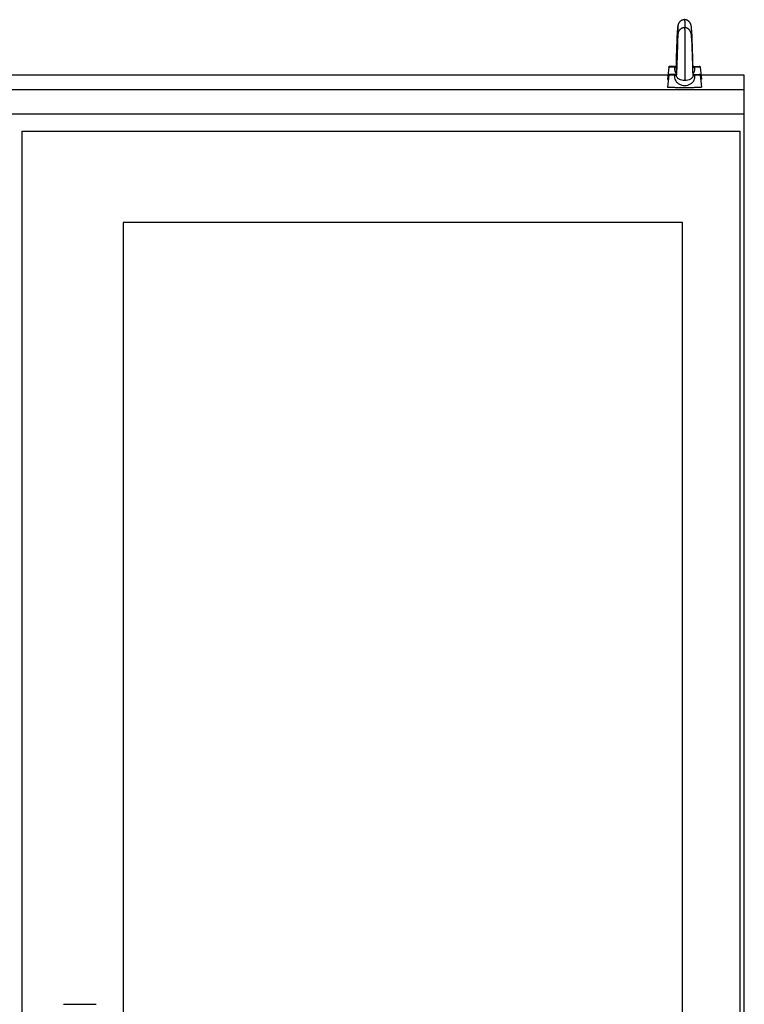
# Model space of a CAD drawing. Header units: millimetres. Extents: x 213 to 1754, y 263 to 2469.
# Tile 3 of 3: x 982 to 1733, y 1448 to 2469. Entities that reach past the tile are written whole.
import ezdxf

# ---------------------------------------------------------------- set-up
doc = ezdxf.new("R2010")
doc.units = ezdxf.units.MM
doc.header["$LTSCALE"] = 178.79303
doc.layers.get('0').update_dxf_attribs({"linetype": 'CONTINUOUS'})

msp = doc.modelspace()

# ---------------------------------------------------------------- linework, layer by layer
at = {"color": 7, "linetype": 'Continuous'}
for p, q in [((1664.2, 2460.7), (1664.1, 2460.3)), ((1664.2, 2462.1), (1664.2, 2461.9)), ((1664.2, 2461.9), (1664.2, 2461.6)), ((1664.2, 2461.6), (1664.2, 2461.3)), ((1664.2, 2461.3), (1664.2, 2461)), ((1664.2, 2461), (1664.2, 2460.7)), ((1671.4, 2469.4), (1671.1, 2469.4)), ((1671.1, 2469.3), (1671.1, 2469.4)), ((1671.4, 2461), (1671.1, 2461.1)), ((1671.1, 2461), (1671.1, 2461.1)), ((1672.9, 2469.1), (1672.4, 2469.2)), ((1672.9, 2460.8), (1672.4, 2460.9)), ((1676.6, 2466.6), (1676.4, 2466.9)), ((1663.2, 2450.8), (1663.2, 2449.9)), ((1664, 2455.5), (1663.9, 2454.1)), ((1663.9, 2454.1), (1663.9, 2452.3)), ((1664.1, 2458.9), (1664, 2458.1)), ((1664, 2458.1), (1664, 2457.6)), ((1664, 2457.6), (1664, 2456.7)), ((1664, 2456.7), (1664, 2455.5)), ((1664.1, 2450.6), (1664, 2449.8)), ((1664.1, 2460.3), (1664.1, 2459.9)), ((1664.1, 2459.9), (1664.1, 2459.5)), ((1664.1, 2459.5), (1664.1, 2458.9)), ((1664.2, 2452.4), (1664.1, 2452)), ((1664.1, 2452), (1664.1, 2451.6)), ((1664.1, 2451.6), (1664.1, 2451.2)), ((1664.1, 2451.2), (1664.1, 2450.6)), ((1664.2, 2453.8), (1664.2, 2453.6)), ((1664.2, 2453.6), (1664.2, 2453.3)), ((1664.2, 2453.3), (1664.2, 2453)), ((1664.2, 2453), (1664.2, 2452.7)), ((1664.2, 2452.7), (1664.2, 2452.4)), ((1676.6, 2458.3), (1676.4, 2458.6)), ((1662.9, 2441.6), (1662.8, 2440.2)), ((1662.8, 2440.2), (1662.8, 2438.3)), ((1662.9, 2443.1), (1662.9, 2441.6)), ((1663.1, 2446), (1663, 2445)), ((1663.2, 2448.9), (1663.1, 2448)), ((1663.1, 2448), (1663.1, 2447)), ((1663.1, 2447), (1663.1, 2446)), ((1663.2, 2441.1), (1663.1, 2440.1)), ((1663.2, 2449.9), (1663.2, 2448.9)), ((1663.2, 2442), (1663.2, 2441.1)), ((1663.9, 2444.3), (1663.7, 2439.5)), ((1664, 2447.5), (1663.9, 2446.2)), ((1663.9, 2446.2), (1663.9, 2444.3)), ((1664, 2448.7), (1664, 2447.5)), ((1679.1, 2449.3), (1679, 2450.3)), ((1679.1, 2441), (1679, 2442)), ((1679.1, 2448.3), (1679.1, 2449.3)), ((1679.2, 2447.2), (1679.1, 2448.3)), ((1679.1, 2440), (1679.1, 2441)), ((1679.2, 2446.2), (1679.2, 2447.2)), ((1679.2, 2445.1), (1679.2, 2446.2)), ((1679.3, 2444), (1679.2, 2445.1)), ((1679.3, 2442.9), (1679.3, 2444)), ((1679.4, 2441.2), (1679.3, 2442.9)), ((1679.4, 2439.6), (1679.4, 2441.2)), ((1662.6, 2430.8), (1662.4, 2427.1)), ((1662.7, 2436.1), (1662.6, 2433.1)), ((1662.6, 2433.1), (1662.6, 2430.8)), ((1662.8, 2438.3), (1662.7, 2436.1)), ((1662.8, 2430), (1662.7, 2427.8)), ((1662.9, 2433.3), (1662.8, 2431.9)), ((1662.8, 2431.9), (1662.8, 2430)), ((1663, 2436.2), (1662.9, 2434.8)), ((1662.9, 2434.8), (1662.9, 2433.3)), ((1663.1, 2438.2), (1663, 2437.2)), ((1663, 2437.2), (1663, 2436.2)), ((1663.1, 2440.1), (1663.1, 2439.2)), ((1663.1, 2439.2), (1663.1, 2438.2)), ((1663.5, 2432), (1663.4, 2430.5)), ((1663.4, 2430.5), (1663.4, 2429.1)), ((1663.6, 2435), (1663.5, 2433.5)), ((1663.5, 2433.5), (1663.5, 2432)), ((1663.7, 2439.5), (1663.6, 2437)), ((1663.6, 2437), (1663.6, 2435)), ((1679.2, 2438.9), (1679.1, 2440)), ((1679.2, 2437.9), (1679.2, 2438.9)), ((1679.2, 2436.8), (1679.2, 2437.9)), ((1679.3, 2435.7), (1679.2, 2436.8)), ((1679.3, 2434.6), (1679.3, 2435.7)), ((1679.4, 2432.9), (1679.3, 2434.6)), ((1679.5, 2438), (1679.4, 2439.6)), ((1679.4, 2431.3), (1679.4, 2432.9)), ((1679.5, 2429.7), (1679.4, 2431.3)), ((1679.5, 2436), (1679.5, 2438)), ((1679.6, 2433.1), (1679.5, 2436)), ((1654.8, 2420.2), (1653.5, 2407.8)), ((1662.5, 2421.2), (1655.8, 2420.8)), ((1662.4, 2424.4), (1662.3, 2423.4)), ((1662.3, 2423.4), (1662.3, 2422.4)), ((1662.3, 2422.4), (1662.3, 2421.5)), ((1662.3, 2421.5), (1662.3, 2421.2)), ((1662.4, 2427.1), (1662.4, 2425.6)), ((1662.4, 2425.6), (1662.4, 2424.4)), ((1662.6, 2422.5), (1662.4, 2418.8)), ((1662.7, 2427.8), (1662.6, 2424.8)), ((1662.6, 2424.8), (1662.6, 2422.5)), ((1663.2, 2422.9), (1663.1, 2422)), ((1663.1, 2422), (1663.1, 2421.3)), ((1663.1, 2421.3), (1663.1, 2420.5)), ((1663.1, 2420.5), (1663.1, 2419.7)), ((1663.3, 2425.4), (1663.2, 2424.5)), ((1663.2, 2424.5), (1663.2, 2423.7)), ((1663.2, 2423.7), (1663.2, 2422.9)), ((1663.4, 2428.1), (1663.3, 2427.2)), ((1663.3, 2427.2), (1663.3, 2426.3)), ((1663.3, 2426.3), (1663.3, 2425.4)), ((1663.4, 2429.1), (1663.4, 2428.1)), ((1679.5, 2428.2), (1679.5, 2429.7)), ((1679.6, 2425.7), (1679.5, 2428.2)), ((1679.7, 2423.4), (1679.6, 2425.7)), ((1679.9, 2425.3), (1679.8, 2427)), ((1679.9, 2424.1), (1679.9, 2425.3)), ((1680, 2422), (1679.9, 2422.7)), ((1680, 2421.3), (1680, 2422)), ((1680, 2420.7), (1680, 2421.3)), ((1680, 2421.2), (1686.4, 2420.8)), ((1680, 2420.7), (1680, 2420.7)), ((1680, 2420.7), (1680, 2420.7)), ((1680, 2420.7), (1680, 2420.7)), ((1680.1, 2420.6), (1680.1, 2420.6)), ((1687.5, 2420.2), (1688.7, 2407.8)), ((1654, 2411.9), (285.3, 2411.9)), ((1654.8, 2411.9), (1653.5, 2399.5)), ((1662.7, 2412.9), (1655.8, 2412.5)), ((1662.4, 2416.1), (1662.3, 2415.1)), ((1662.3, 2415.1), (1662.3, 2414.1)), ((1662.3, 2414.1), (1662.3, 2413.2)), ((1662.3, 2413.2), (1662.3, 2412.9)), ((1662.4, 2418.8), (1662.4, 2417.3)), ((1662.4, 2417.3), (1662.4, 2416.1)), ((1662.8, 2413.9), (1662.7, 2413.4)), ((1662.7, 2413.4), (1662.7, 2412.9)), ((1662.7, 2412.9), (1662.7, 2412.4)), ((1662.9, 2415.7), (1662.8, 2415.1)), ((1662.8, 2415.1), (1662.8, 2414.5)), ((1662.8, 2414.5), (1662.8, 2413.9)), ((1663, 2417.6), (1662.9, 2416.9)), ((1662.9, 2416.9), (1662.9, 2416.3)), ((1662.9, 2416.3), (1662.9, 2415.7)), ((1663.1, 2419.7), (1663, 2419)), ((1663, 2419), (1663, 2418.3)), ((1663, 2418.3), (1663, 2417.6)), ((1679.9, 2416.7), (1679.8, 2418)), ((1679.9, 2415.5), (1679.9, 2416.7)), ((1679.9, 2414.4), (1679.9, 2415.5)), ((1680, 2413.7), (1679.9, 2414.4)), ((1680, 2413), (1680, 2413.7)), ((1680, 2412.4), (1680, 2413)), ((1680, 2412.9), (1686.4, 2412.5)), ((1680, 2412.4), (1680, 2412.4)), ((1680, 2412.4), (1680, 2412.4)), ((1680, 2412.4), (1680, 2412.4)), ((1680.1, 2412.3), (1680.1, 2412.3)), ((1687.5, 2411.9), (1688.7, 2399.5)), ((1733.1, 2411.9), (1688.3, 2411.9)), ((1733.1, 2371.9), (1733.1, 2411.9)), ((231.6, 2396.9), (1733.1, 2396.9)), ((1679.7, 2399.2), (1679.9, 2399.2)), ((231.6, 2371.9), (1733.1, 2371.9)), ((1733.1, 263.4), (1733.1, 2371.9)), ((983.9, 2353.9), (983.9, 383.9)), ((983.9, 2353.9), (1728.9, 2353.9)), ((1728.9, 383.9), (1728.9, 2353.9)), ((1088.9, 2258.9), (1088.9, 798.9)), ((1668.9, 2258.9), (1088.9, 2258.9)), ((1668.9, 798.9), (1668.9, 2258.9)), ((1027, 1448.4), (1061.1, 1448.4))]:
    msp.add_line(p, q, dxfattribs=at)
for points in [[(1665.2, 2465.9), (1665.1, 2465.7), (1664.9, 2465.4), (1664.8, 2465.2), (1664.7, 2464.9), (1664.6, 2464.7), (1664.5, 2464.4), (1664.5, 2464.2), (1664.4, 2464), (1664.3, 2463.8), (1664.3, 2463.6), (1664.3, 2463.5), (1664.2, 2463.3), (1664.2, 2463.1), (1664.2, 2462.9), (1664.1, 2462.7), (1664.1, 2462.6), (1664.1, 2462.4), (1664, 2462.2), (1664, 2462), (1664, 2461.8), (1664, 2461.6), (1663.9, 2461.4), (1663.9, 2461.2), (1663.9, 2461), (1663.9, 2460.8), (1663.8, 2460.5), (1663.8, 2460.3), (1663.8, 2460), (1663.8, 2459.8), (1663.8, 2459.5), (1663.7, 2459.2), (1663.7, 2458.9), (1663.7, 2458.6), (1663.7, 2458.3), (1663.6, 2458), (1663.6, 2457.7), (1663.6, 2457.3), (1663.6, 2457), (1663.5, 2456.6), (1663.5, 2456.3), (1663.5, 2455.9), (1663.5, 2455.5), (1663.5, 2455.1), (1663.4, 2454.7), (1663.4, 2454.3), (1663.4, 2453.9), (1663.4, 2453.5), (1663.4, 2453), (1663.3, 2452.6), (1663.3, 2452.2), (1663.3, 2451.7), (1663.2, 2450.8)], [(1665.3, 2466), (1665.1, 2465.7), (1665, 2465.5), (1664.9, 2465.2), (1664.8, 2465), (1664.7, 2464.7), (1664.6, 2464.5), (1664.6, 2464.3), (1664.5, 2464.1), (1664.5, 2463.9), (1664.4, 2463.8), (1664.4, 2463.6), (1664.4, 2463.5), (1664.4, 2463.4), (1664.4, 2463.3), (1664.3, 2463.2), (1664.3, 2463), (1664.3, 2462.9), (1664.3, 2462.8), (1664.3, 2462.7), (1664.3, 2462.6), (1664.3, 2462.5), (1664.3, 2462.4), (1664.3, 2462.3), (1664.2, 2462.1)], [(1671.1, 2469.4), (1670.8, 2469.4), (1670.4, 2469.3), (1669.9, 2469.2), (1669.4, 2469.1), (1669, 2469), (1668.5, 2468.8), (1668.1, 2468.6), (1667.7, 2468.4), (1667.3, 2468.2), (1666.9, 2467.9), (1666.6, 2467.6), (1666.3, 2467.3), (1666, 2467.1), (1665.8, 2466.8), (1665.6, 2466.5), (1665.4, 2466.2), (1665.2, 2465.9)], [(1671.1, 2461.1), (1670.8, 2461), (1670.4, 2461), (1669.9, 2460.9), (1669.4, 2460.8), (1669, 2460.7), (1668.5, 2460.5), (1668.1, 2460.3), (1667.7, 2460.1), (1667.3, 2459.9), (1666.9, 2459.6), (1666.6, 2459.3), (1666.3, 2459), (1666, 2458.8), (1665.8, 2458.5), (1665.6, 2458.2), (1665.4, 2457.9), (1665.2, 2457.6)], [(1672.4, 2469.2), (1671.9, 2469.3), (1671.4, 2469.4)], [(1672.4, 2460.9), (1671.9, 2461), (1671.4, 2461)], [(1676.4, 2466.9), (1676.1, 2467.2), (1675.8, 2467.5), (1675.5, 2467.8), (1675.2, 2468), (1674.8, 2468.3), (1674.4, 2468.5), (1674, 2468.7), (1673.5, 2468.9), (1673.1, 2469.1), (1672.6, 2469.2), (1672.5, 2469.2)], [(1676.4, 2458.6), (1676.1, 2458.9), (1675.8, 2459.2), (1675.5, 2459.5), (1675.2, 2459.7), (1674.8, 2460), (1674.4, 2460.2), (1674, 2460.4), (1673.5, 2460.6), (1673.1, 2460.8), (1672.6, 2460.9), (1672.5, 2460.9)], [(1676.3, 2466.9), (1676.3, 2466.9), (1676.1, 2467.2), (1675.8, 2467.5), (1675.6, 2467.7), (1675.3, 2468), (1674.9, 2468.2), (1674.6, 2468.4), (1674.2, 2468.6), (1673.8, 2468.8), (1673.4, 2469), (1672.9, 2469.1)], [(1676.3, 2458.6), (1676.3, 2458.6), (1676.1, 2458.9), (1675.8, 2459.2), (1675.6, 2459.4), (1675.3, 2459.7), (1674.9, 2459.9), (1674.6, 2460.1), (1674.2, 2460.3), (1673.8, 2460.5), (1673.4, 2460.7), (1672.9, 2460.8)], [(1679, 2450.3), (1679, 2450.8), (1679, 2451.3), (1679, 2451.8), (1678.9, 2452.2), (1678.9, 2452.7), (1678.9, 2453.1), (1678.9, 2453.6), (1678.9, 2454), (1678.8, 2454.4), (1678.8, 2454.8), (1678.8, 2455.2), (1678.8, 2455.6), (1678.7, 2456), (1678.7, 2456.4), (1678.7, 2456.7), (1678.7, 2457.1), (1678.7, 2457.4), (1678.6, 2457.8), (1678.6, 2458.1), (1678.6, 2458.4), (1678.6, 2458.7), (1678.5, 2459), (1678.5, 2459.3), (1678.5, 2459.6), (1678.5, 2459.8), (1678.4, 2460.1), (1678.4, 2460.3), (1678.4, 2460.6), (1678.4, 2460.8), (1678.4, 2461), (1678.3, 2461.3), (1678.3, 2461.5), (1678.3, 2461.7), (1678.3, 2461.9), (1678.2, 2462.1), (1678.2, 2462.3), (1678.2, 2462.4), (1678.1, 2462.6), (1678.1, 2462.8), (1678.1, 2463), (1678.1, 2463.2), (1678, 2463.3), (1678, 2463.5), (1677.9, 2463.7), (1677.9, 2463.9), (1677.8, 2464.1), (1677.8, 2464.3), (1677.7, 2464.5), (1677.6, 2464.8), (1677.5, 2465), (1677.4, 2465.3), (1677.3, 2465.5), (1677.1, 2465.8), (1677, 2466.1), (1676.8, 2466.3), (1676.6, 2466.6)], [(1665.2, 2457.6), (1665.1, 2457.4), (1664.9, 2457.1), (1664.8, 2456.9), (1664.7, 2456.6), (1664.6, 2456.4), (1664.5, 2456.1), (1664.5, 2455.9), (1664.4, 2455.7), (1664.3, 2455.5), (1664.3, 2455.3), (1664.3, 2455.1), (1664.2, 2455), (1664.2, 2454.8), (1664.2, 2454.6), (1664.1, 2454.4), (1664.1, 2454.3), (1664.1, 2454.1), (1664, 2453.9), (1664, 2453.7), (1664, 2453.5), (1664, 2453.3), (1663.9, 2453.1), (1663.9, 2452.9), (1663.9, 2452.7), (1663.9, 2452.5), (1663.8, 2452.2), (1663.8, 2452), (1663.8, 2451.7), (1663.8, 2451.5), (1663.8, 2451.2), (1663.7, 2450.9), (1663.7, 2450.6), (1663.7, 2450.3), (1663.7, 2450), (1663.6, 2449.7), (1663.6, 2449.4), (1663.6, 2449), (1663.6, 2448.7), (1663.5, 2448.3), (1663.5, 2448), (1663.5, 2447.6), (1663.5, 2447.2), (1663.5, 2446.8), (1663.4, 2446.4), (1663.4, 2446), (1663.4, 2445.6), (1663.4, 2445.2), (1663.4, 2444.7), (1663.3, 2444.3), (1663.3, 2443.9), (1663.3, 2443.4), (1663.3, 2443), (1663.2, 2442)], [(1665.3, 2457.7), (1665.1, 2457.4), (1665, 2457.2), (1664.9, 2456.9), (1664.8, 2456.7), (1664.7, 2456.4), (1664.6, 2456.2), (1664.6, 2456), (1664.5, 2455.8), (1664.5, 2455.6), (1664.4, 2455.5), (1664.4, 2455.3), (1664.4, 2455.2), (1664.4, 2455.1), (1664.4, 2455), (1664.3, 2454.9), (1664.3, 2454.7), (1664.3, 2454.6), (1664.3, 2454.5), (1664.3, 2454.4), (1664.3, 2454.3), (1664.3, 2454.2), (1664.3, 2454.1), (1664.3, 2454), (1664.2, 2453.8)], [(1679, 2442), (1679, 2442.5), (1679, 2443), (1679, 2443.5), (1678.9, 2443.9), (1678.9, 2444.4), (1678.9, 2444.8), (1678.9, 2445.3), (1678.9, 2445.7), (1678.8, 2446.1), (1678.8, 2446.5), (1678.8, 2446.9), (1678.8, 2447.3), (1678.7, 2447.7), (1678.7, 2448.1), (1678.7, 2448.4), (1678.7, 2448.8), (1678.7, 2449.1), (1678.6, 2449.5), (1678.6, 2449.8), (1678.6, 2450.1), (1678.6, 2450.4), (1678.5, 2450.7), (1678.5, 2451), (1678.5, 2451.3), (1678.5, 2451.5), (1678.4, 2451.8), (1678.4, 2452), (1678.4, 2452.3), (1678.4, 2452.5), (1678.4, 2452.7), (1678.3, 2453), (1678.3, 2453.2), (1678.3, 2453.4), (1678.3, 2453.6), (1678.2, 2453.8), (1678.2, 2454), (1678.2, 2454.1), (1678.1, 2454.3), (1678.1, 2454.5), (1678.1, 2454.7), (1678.1, 2454.9), (1678, 2455), (1678, 2455.2), (1677.9, 2455.4), (1677.9, 2455.6), (1677.8, 2455.8), (1677.8, 2456), (1677.7, 2456.2), (1677.6, 2456.5), (1677.5, 2456.7), (1677.4, 2457), (1677.3, 2457.2), (1677.1, 2457.5), (1677, 2457.8), (1676.8, 2458), (1676.6, 2458.3)], [(1663, 2445), (1663, 2444.5), (1662.9, 2443.1)], [(1664, 2449.8), (1664, 2449.5), (1664, 2448.7)], [(1679.8, 2427), (1679.8, 2428.4), (1679.8, 2428.8), (1679.8, 2429.2), (1679.7, 2429.6), (1679.7, 2430), (1679.7, 2430.4), (1679.6, 2433.1)], [(1679.8, 2418), (1679.8, 2420.1), (1679.8, 2420.5), (1679.8, 2420.9), (1679.7, 2421.3), (1679.7, 2421.7), (1679.7, 2422.1), (1679.7, 2423.4)], [(1679.9, 2422.7), (1679.9, 2423.8), (1679.9, 2424.1)], [(1680.1, 2420.6), (1680, 2420.6), (1680, 2420.7)], [(1680.1, 2420.5), (1680.1, 2420.5), (1680.1, 2420.5), (1680.1, 2420.6), (1680.1, 2420.6)], [(1662.7, 2412.4), (1662.7, 2412.4), (1662.7, 2412.3), (1662.6, 2412.3), (1662.6, 2412.3), (1662.6, 2412.2), (1662.6, 2412.2)], [(1680.1, 2412.3), (1680, 2412.3), (1680, 2412.4)], [(1680.1, 2412.2), (1680.1, 2412.2), (1680.1, 2412.2), (1680.1, 2412.3), (1680.1, 2412.3)]]:
    msp.add_lwpolyline(points, dxfattribs=at)
for centre, radius, start, end in [((1671.1, 2462.5), 6.82, 78.5594, 89.9795), ((1671.1, 2454.2), 6.82, 78.5594, 89.9795), ((1681.2, 2420.8), 1.23, 185.5262, 190.0251), ((1681.2, 2420.8), 1.23, 190.0253, 190.8845), ((1663.2, 2410.7), 1.69, 110.2709, 111.5882), ((1661.4, 2412.6), 1.28, 346.21, 351.3372), ((1661.5, 2412.5), 1.26, 341.4371, 346.2173), ((1681.2, 2412.5), 1.23, 185.5262, 190.0251), ((1681.2, 2412.5), 1.23, 190.0253, 190.8845)]:
    msp.add_arc(centre, radius, start, end, dxfattribs=at)
for points, knots in [([(1671.1, 2469.3), (1670, 2469.3), (1667.6, 2468.7), (1665.9, 2467), (1665.3, 2466)], [0, 0, 0, 0, 0.499974, 1, 1, 1, 1]), ([(1671.1, 2461), (1670, 2461), (1667.6, 2460.4), (1665.9, 2458.7), (1665.3, 2457.7)], [0, 0, 0, 0, 0.499974, 1, 1, 1, 1]), ([(1671.1, 2469.3), (1671.2, 2469.3), (1671.2, 2469.3), (1671.2, 2469.2), (1671.2, 2469), (1671.2, 2468.8), (1671.2, 2468.5), (1671.3, 2467.9), (1671.3, 2467.1), (1671.3, 2465.9), (1671.4, 2464.5), (1671.4, 2462.9), (1671.4, 2461.7), (1671.4, 2461.1)], [0, 0, 0, 0, 0.005112, 0.018168, 0.03931, 0.068459, 0.105506, 0.150336, 0.262865, 0.405078, 0.575999, 0.774646, 1, 1, 1, 1]), ([(1671.1, 2461), (1671.2, 2461), (1671.2, 2461), (1671.2, 2460.9), (1671.2, 2460.8), (1671.2, 2460.7), (1671.2, 2460.5), (1671.2, 2460.1), (1671.3, 2459.6), (1671.3, 2458.8), (1671.3, 2457.9), (1671.3, 2456.8), (1671.4, 2455.6), (1671.4, 2454.2), (1671.4, 2452.1), (1671.5, 2449.2), (1671.5, 2445.4), (1671.5, 2441.2), (1671.5, 2436.8), (1671.5, 2430.8), (1671.5, 2423.4), (1671.5, 2415.2), (1671.4, 2410), (1671.4, 2407.6)], [0, 0, 0, 0, 0.000544, 0.001864, 0.003987, 0.00691, 0.010626, 0.015127, 0.026443, 0.040784, 0.058072, 0.07823, 0.10118, 0.126843, 0.155137, 0.218953, 0.291072, 0.369747, 0.452674, 0.537467, 0.707011, 0.86692, 1, 1, 1, 1]), ([(1654.8, 2420.2), (1654.8, 2420.4), (1654.9, 2420.6), (1655.2, 2420.8), (1655.4, 2420.8), (1655.6, 2420.8), (1655.8, 2420.8), (1655.8, 2420.8)], [0, 0, 0, 0, 0.343109, 0.531727, 0.676834, 0.817687, 1, 1, 1, 1]), ([(1660.6, 2420.1), (1660.2, 2420.1), (1659.3, 2420.1), (1658.2, 2420.1), (1657.2, 2420.1), (1656.4, 2420.1), (1655.8, 2420.2), (1655.4, 2420.2), (1655.2, 2420.2), (1655, 2420.2), (1654.9, 2420.2), (1654.8, 2420.2), (1654.8, 2420.2), (1654.8, 2420.2)], [0, 0, 0, 0, 0.222891, 0.421766, 0.594057, 0.737819, 0.851383, 0.896396, 0.933394, 0.962267, 0.982944, 0.995427, 1, 1, 1, 1]), ([(1655.8, 2420.8), (1655.8, 2420.8), (1655.7, 2420.8), (1655.5, 2420.8), (1655.5, 2420.8), (1655.4, 2420.8), (1655.4, 2420.8), (1655.3, 2420.8), (1655.4, 2420.8), (1655.4, 2420.8), (1655.4, 2420.8), (1655.5, 2420.7), (1655.6, 2420.7), (1655.8, 2420.7), (1656.3, 2420.7), (1657, 2420.7), (1658.6, 2420.6), (1660, 2420.6), (1660.9, 2420.6)], [0, 0, 0, 0, 0.03864, 0.053317, 0.064879, 0.07333, 0.078697, 0.081148, 0.082927, 0.08744, 0.095018, 0.105702, 0.119498, 0.156394, 0.205545, 0.33965, 0.519202, 1, 1, 1, 1]), ([(1660.6, 2420.1), (1660.6, 2420.2), (1660.6, 2420.4), (1660.8, 2420.6), (1660.9, 2420.6)], [0, 0, 0, 0, 0.567852, 1, 1, 1, 1]), ([(1660.6, 2420.1), (1660.7, 2420), (1661.2, 2420), (1661.7, 2420), (1662, 2419.9)], [0, 0, 0, 0, 0.291263, 1, 1, 1, 1]), ([(1660.6, 2420.1), (1660.6, 2419.7), (1660.6, 2418.3), (1660.9, 2417), (1661.2, 2416)], [0, 0, 0, 0, 0.261529, 1, 1, 1, 1]), ([(1662.5, 2420.5), (1662.4, 2420.5), (1661.9, 2420.6), (1661.4, 2420.6), (1660.9, 2420.6)], [0, 0, 0, 0, 0.20848, 1, 1, 1, 1]), ([(1662, 2419.9), (1662, 2420.1), (1662.1, 2420.4), (1662.4, 2420.5), (1662.5, 2420.5)], [0, 0, 0, 0, 0.522012, 1, 1, 1, 1]), ([(1662.5, 2420.1), (1662.5, 2420.1), (1662.3, 2420), (1662.1, 2419.9), (1662, 2419.9)], [0, 0, 0, 0, 0.240768, 1, 1, 1, 1]), ([(1680, 2420.7), (1680, 2420.5), (1680, 2420), (1679.9, 2419.4), (1679.8, 2419)], [0, 0, 0, 0, 0.247134, 1, 1, 1, 1]), ([(1680, 2420.6), (1680, 2420.6), (1680, 2420.6), (1680, 2420.7), (1680, 2420.7)], [0, 0, 0, 0, 0.494325, 1, 1, 1, 1]), ([(1680.6, 2419.9), (1680.5, 2419.9), (1680.2, 2420.1), (1680, 2420.4), (1680, 2420.5)], [0, 0, 0, 0, 0.48958, 1, 1, 1, 1]), ([(1681.6, 2420.6), (1681.5, 2420.6), (1681, 2420.6), (1680.5, 2420.6), (1680.1, 2420.5)], [0, 0, 0, 0, 0.294163, 1, 1, 1, 1]), ([(1680.6, 2419.9), (1680.6, 2420.1), (1680.5, 2420.4), (1680.3, 2420.5), (1680.1, 2420.5)], [0, 0, 0, 0, 0.519745, 1, 1, 1, 1]), ([(1680.6, 2419.9), (1680.7, 2420), (1681.2, 2420), (1681.7, 2420), (1682, 2420.1)], [0, 0, 0, 0, 0.207198, 1, 1, 1, 1]), ([(1681.4, 2416), (1681.5, 2416.3), (1681.9, 2417.6), (1682, 2419), (1682, 2420.1)], [0, 0, 0, 0, 0.238283, 1, 1, 1, 1]), ([(1681.6, 2420.6), (1682.6, 2420.6), (1683.9, 2420.6), (1685.4, 2420.7), (1686.1, 2420.7), (1686.5, 2420.7), (1686.7, 2420.7), (1686.8, 2420.8), (1686.9, 2420.8), (1686.9, 2420.8), (1686.9, 2420.8), (1686.9, 2420.8), (1686.9, 2420.8), (1686.9, 2420.8), (1686.8, 2420.8), (1686.8, 2420.8), (1686.6, 2420.8), (1686.5, 2420.8), (1686.4, 2420.8)], [0, 0, 0, 0, 0.482137, 0.661122, 0.794076, 0.842475, 0.87853, 0.891874, 0.902088, 0.909183, 0.913222, 0.914757, 0.917696, 0.92362, 0.932652, 0.944809, 0.960093, 1, 1, 1, 1]), ([(1681.6, 2420.6), (1681.7, 2420.6), (1682, 2420.4), (1682, 2420.2), (1682, 2420.1)], [0, 0, 0, 0, 0.436437, 1, 1, 1, 1]), ([(1687.5, 2420.2), (1687.5, 2420.2), (1687.4, 2420.2), (1687.4, 2420.2), (1687.3, 2420.2), (1687.1, 2420.2), (1686.9, 2420.2), (1686.6, 2420.2), (1686, 2420.1), (1685.2, 2420.1), (1684.3, 2420.1), (1683.2, 2420.1), (1682.4, 2420.1), (1682, 2420.1)], [0, 0, 0, 0, 0.004589, 0.017029, 0.037634, 0.066412, 0.10329, 0.148171, 0.261473, 0.405033, 0.577295, 0.776433, 1, 1, 1, 1]), ([(1686.4, 2420.8), (1686.5, 2420.8), (1686.7, 2420.8), (1686.9, 2420.8), (1687.1, 2420.8), (1687.4, 2420.6), (1687.5, 2420.4), (1687.5, 2420.2)], [0, 0, 0, 0, 0.182358, 0.323239, 0.46844, 0.657433, 1, 1, 1, 1]), ([(1654.8, 2411.9), (1654.8, 2412.1), (1654.9, 2412.3), (1655.2, 2412.5), (1655.4, 2412.5), (1655.6, 2412.5), (1655.8, 2412.5), (1655.8, 2412.5)], [0, 0, 0, 0, 0.343109, 0.531727, 0.676834, 0.817687, 1, 1, 1, 1]), ([(1660.6, 2411.8), (1660.2, 2411.8), (1659.3, 2411.8), (1658.2, 2411.8), (1657.2, 2411.8), (1656.4, 2411.8), (1655.8, 2411.9), (1655.4, 2411.9), (1655.2, 2411.9), (1655, 2411.9), (1654.9, 2411.9), (1654.8, 2411.9), (1654.8, 2411.9), (1654.8, 2411.9)], [0, 0, 0, 0, 0.222891, 0.421766, 0.594057, 0.737819, 0.851383, 0.896396, 0.933394, 0.962267, 0.982944, 0.995427, 1, 1, 1, 1]), ([(1655.8, 2412.5), (1655.8, 2412.5), (1655.7, 2412.5), (1655.5, 2412.5), (1655.5, 2412.5), (1655.4, 2412.5), (1655.4, 2412.5), (1655.3, 2412.5), (1655.4, 2412.5), (1655.4, 2412.5), (1655.4, 2412.5), (1655.5, 2412.4), (1655.6, 2412.4), (1655.8, 2412.4), (1656.3, 2412.4), (1657, 2412.4), (1658.6, 2412.3), (1660, 2412.3), (1660.9, 2412.3)], [0, 0, 0, 0, 0.03864, 0.053317, 0.064879, 0.07333, 0.078697, 0.081148, 0.082927, 0.08744, 0.095018, 0.105702, 0.119498, 0.156394, 0.205545, 0.33965, 0.519202, 1, 1, 1, 1]), ([(1660.6, 2411.8), (1660.6, 2411.9), (1660.6, 2412.1), (1660.8, 2412.3), (1660.9, 2412.3)], [0, 0, 0, 0, 0.567852, 1, 1, 1, 1]), ([(1660.6, 2411.8), (1660.7, 2411.7), (1661.2, 2411.7), (1661.7, 2411.7), (1662, 2411.6)], [0, 0, 0, 0, 0.291263, 1, 1, 1, 1]), ([(1660.6, 2411.8), (1660.6, 2411.4), (1660.6, 2410), (1660.9, 2408.7), (1661.2, 2407.7)], [0, 0, 0, 0, 0.261529, 1, 1, 1, 1]), ([(1662.5, 2412.2), (1662.4, 2412.2), (1661.9, 2412.3), (1661.4, 2412.3), (1660.9, 2412.3)], [0, 0, 0, 0, 0.20848, 1, 1, 1, 1]), ([(1661.2, 2416), (1661.3, 2415.8), (1661.6, 2415), (1661.9, 2414.3), (1662.3, 2413.8)], [0, 0, 0, 0, 0.260028, 1, 1, 1, 1]), ([(1662, 2411.6), (1662, 2411.8), (1662.1, 2412.1), (1662.4, 2412.2), (1662.5, 2412.2)], [0, 0, 0, 0, 0.522012, 1, 1, 1, 1]), ([(1662.7, 2412.1), (1662.6, 2412), (1662.5, 2411.7), (1662.1, 2411.6), (1662, 2411.6)], [0, 0, 0, 0, 0.497661, 1, 1, 1, 1]), ([(1662.5, 2412.2), (1662.5, 2412.2), (1662.5, 2412.2), (1662.5, 2412.2), (1662.5, 2412.2)], [0, 0, 0, 0, 0.472869, 1, 1, 1, 1]), ([(1665.5, 2407.6), (1664.7, 2408.1), (1663.5, 2409), (1662.8, 2410.8), (1662.7, 2411.8), (1662.7, 2412.4)], [0, 0, 0, 0, 0.47639, 0.735043, 1, 1, 1, 1]), ([(1662.7, 2412.4), (1662.7, 2412.4), (1662.7, 2412.4), (1662.7, 2412.4), (1662.7, 2412.4)], [0, 0, 0, 0, 0.518869, 1, 1, 1, 1]), ([(1680, 2412.4), (1680, 2411.8), (1679.9, 2410.8), (1679.2, 2409), (1678, 2408.1), (1677.2, 2407.6)], [0, 0, 0, 0, 0.266436, 0.525831, 1, 1, 1, 1]), ([(1680, 2413.3), (1680.1, 2413.5), (1680.7, 2414.3), (1681.2, 2415.3), (1681.4, 2416)], [0, 0, 0, 0, 0.239071, 1, 1, 1, 1]), ([(1680, 2412.3), (1680, 2412.3), (1680, 2412.3), (1680, 2412.4), (1680, 2412.4)], [0, 0, 0, 0, 0.494325, 1, 1, 1, 1]), ([(1680.6, 2411.6), (1680.5, 2411.6), (1680.2, 2411.8), (1680, 2412.1), (1680, 2412.2)], [0, 0, 0, 0, 0.48958, 1, 1, 1, 1]), ([(1681.6, 2412.3), (1681.5, 2412.3), (1681, 2412.3), (1680.5, 2412.3), (1680.1, 2412.2)], [0, 0, 0, 0, 0.294163, 1, 1, 1, 1]), ([(1680.6, 2411.6), (1680.6, 2411.8), (1680.5, 2412.1), (1680.3, 2412.2), (1680.1, 2412.2)], [0, 0, 0, 0, 0.519745, 1, 1, 1, 1]), ([(1680.6, 2411.6), (1680.7, 2411.7), (1681.2, 2411.7), (1681.7, 2411.7), (1682, 2411.8)], [0, 0, 0, 0, 0.207198, 1, 1, 1, 1]), ([(1681.4, 2407.7), (1681.5, 2408), (1681.9, 2409.3), (1682, 2410.7), (1682, 2411.8)], [0, 0, 0, 0, 0.238283, 1, 1, 1, 1]), ([(1681.6, 2412.3), (1682.6, 2412.3), (1683.9, 2412.3), (1685.4, 2412.4), (1686.1, 2412.4), (1686.5, 2412.4), (1686.7, 2412.4), (1686.8, 2412.4), (1686.9, 2412.5), (1686.9, 2412.5), (1686.9, 2412.5), (1686.9, 2412.5), (1686.9, 2412.5), (1686.9, 2412.5), (1686.8, 2412.5), (1686.8, 2412.5), (1686.6, 2412.5), (1686.5, 2412.5), (1686.4, 2412.5)], [0, 0, 0, 0, 0.482137, 0.661122, 0.794076, 0.842475, 0.87853, 0.891874, 0.902088, 0.909183, 0.913222, 0.914757, 0.917696, 0.92362, 0.932652, 0.944809, 0.960093, 1, 1, 1, 1]), ([(1681.6, 2412.3), (1681.7, 2412.3), (1682, 2412.1), (1682, 2411.9), (1682, 2411.8)], [0, 0, 0, 0, 0.436437, 1, 1, 1, 1]), ([(1687.5, 2411.9), (1687.5, 2411.9), (1687.4, 2411.9), (1687.4, 2411.9), (1687.3, 2411.9), (1687.1, 2411.9), (1686.9, 2411.9), (1686.6, 2411.9), (1686, 2411.8), (1685.2, 2411.8), (1684.3, 2411.8), (1683.2, 2411.8), (1682.4, 2411.8), (1682, 2411.8)], [0, 0, 0, 0, 0.004589, 0.017029, 0.037634, 0.066412, 0.10329, 0.148171, 0.261473, 0.405033, 0.577295, 0.776433, 1, 1, 1, 1]), ([(1686.4, 2412.5), (1686.5, 2412.5), (1686.7, 2412.5), (1686.9, 2412.5), (1687.1, 2412.5), (1687.4, 2412.3), (1687.5, 2412.1), (1687.5, 2411.9)], [0, 0, 0, 0, 0.182358, 0.323239, 0.46844, 0.657433, 1, 1, 1, 1]), ([(1653.5, 2407.8), (1653.5, 2407.7), (1653.6, 2407.7), (1653.6, 2407.7), (1653.7, 2407.7), (1653.8, 2407.7), (1654, 2407.7), (1654.2, 2407.7), (1654.4, 2407.7)], [0, 0, 0, 0, 0.019111, 0.066735, 0.145127, 0.254555, 0.566093, 1, 1, 1, 1]), ([(1653.5, 2399.5), (1653.5, 2399.4), (1653.6, 2399.4), (1653.7, 2399.4), (1653.9, 2399.4), (1654.2, 2399.4), (1654.5, 2399.4), (1654.9, 2399.3), (1655.4, 2399.3), (1656.1, 2399.3), (1657.2, 2399.3), (1658.8, 2399.3), (1660.5, 2399.2), (1661.7, 2399.2), (1662.3, 2399.2)], [0, 0, 0, 0, 0.004549, 0.017359, 0.038616, 0.068256, 0.106177, 0.15221, 0.206167, 0.267819, 0.413114, 0.585613, 0.782366, 1, 1, 1, 1]), ([(1661.2, 2407.7), (1661.4, 2407.1), (1661.9, 2406.1), (1663.1, 2404.3), (1665.3, 2402.6), (1668.2, 2401.4), (1670.3, 2401.1), (1671.4, 2401.1)], [0, 0, 0, 0, 0.138854, 0.268433, 0.513192, 0.755678, 1, 1, 1, 1]), ([(1671.4, 2406.3), (1670.4, 2406.3), (1668.3, 2406.5), (1666.4, 2407.2), (1665.5, 2407.6)], [0, 0, 0, 0, 0.513369, 1, 1, 1, 1]), ([(1671.4, 2401.1), (1672.4, 2401.1), (1674.5, 2401.4), (1677.4, 2402.6), (1679.5, 2404.3), (1680.8, 2406.1), (1681.2, 2407.1), (1681.4, 2407.7)], [0, 0, 0, 0, 0.244514, 0.486884, 0.731221, 0.860936, 1, 1, 1, 1]), ([(1671.4, 2407.6), (1671.4, 2407.5), (1671.4, 2407.1), (1671.4, 2406.6), (1671.4, 2406.3)], [0, 0, 0, 0, 0.257466, 1, 1, 1, 1]), ([(1677.2, 2407.6), (1676.4, 2407.2), (1674.4, 2406.5), (1672.4, 2406.3), (1671.4, 2406.3)], [0, 0, 0, 0, 0.485162, 1, 1, 1, 1]), ([(1679.9, 2399.2), (1680.6, 2399.2), (1681.8, 2399.2), (1683.5, 2399.3), (1685, 2399.3), (1686.1, 2399.3), (1686.9, 2399.3), (1687.4, 2399.3), (1687.8, 2399.4), (1688.1, 2399.4), (1688.4, 2399.4), (1688.6, 2399.4), (1688.7, 2399.4), (1688.7, 2399.4), (1688.7, 2399.5)], [0, 0, 0, 0, 0.217637, 0.414394, 0.586903, 0.732205, 0.793856, 0.847817, 0.893847, 0.931765, 0.961404, 0.982652, 0.99546, 1, 1, 1, 1]), ([(1687.9, 2407.7), (1688, 2407.7), (1688.2, 2407.7), (1688.5, 2407.7), (1688.6, 2407.7), (1688.7, 2407.7), (1688.7, 2407.7), (1688.7, 2407.7), (1688.7, 2407.8)], [0, 0, 0, 0, 0.434006, 0.745531, 0.854934, 0.933331, 0.980934, 1, 1, 1, 1]), ([(1662.3, 2399.2), (1663, 2399.2), (1666, 2399.2), (1669.1, 2399.2), (1671.4, 2399.2)], [0, 0, 0, 0, 0.234509, 1, 1, 1, 1]), ([(1671.4, 2399.2), (1672.1, 2399.2), (1674.9, 2399.2), (1677.7, 2399.2), (1679.7, 2399.2)], [0, 0, 0, 0, 0.260498, 1, 1, 1, 1])]:
    msp.add_open_spline(points, degree=3, knots=knots, dxfattribs=at)
for points in [[(1680.1, 2420.6), (1680, 2420.6), (1680, 2420.6), (1680, 2420.6)], [(1680.1, 2420.5), (1680.1, 2420.5), (1680.1, 2420.6), (1680.1, 2420.6)], [(1680.1, 2420.5), (1680.1, 2420.5), (1680.1, 2420.5), (1680.1, 2420.5)], [(1662.6, 2412.3), (1662.6, 2412.2), (1662.6, 2412.2), (1662.5, 2412.2)], [(1662.6, 2412.3), (1662.6, 2412.3), (1662.5, 2412.2), (1662.5, 2412.2)], [(1662.7, 2412.4), (1662.7, 2412.3), (1662.7, 2412.3), (1662.6, 2412.3)], [(1662.7, 2412.4), (1662.7, 2412.4), (1662.7, 2412.4), (1662.7, 2412.4)], [(1680.1, 2412.3), (1680, 2412.3), (1680, 2412.3), (1680, 2412.3)], [(1680.1, 2412.2), (1680.1, 2412.2), (1680.1, 2412.3), (1680.1, 2412.3)], [(1680.1, 2412.2), (1680.1, 2412.2), (1680.1, 2412.2), (1680.1, 2412.2)]]:
    msp.add_open_spline(points, degree=3, dxfattribs=at)

doc.saveas('drawing.dxf')
